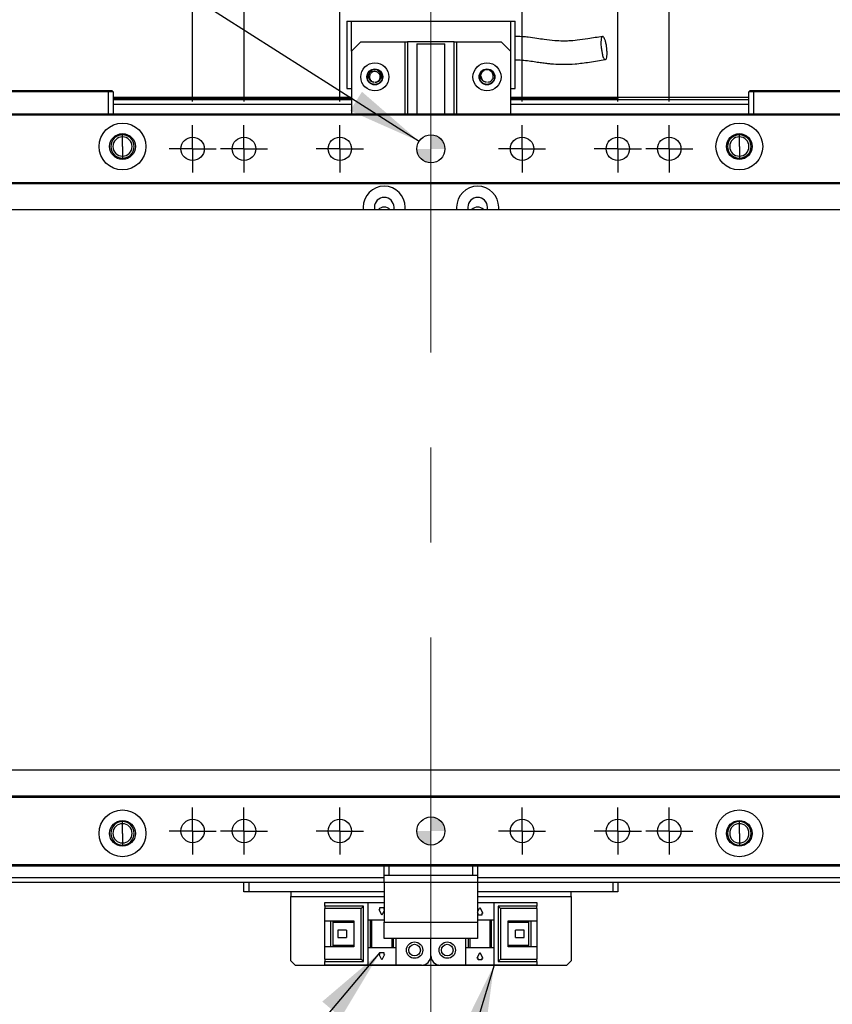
# Model space of a CAD drawing. Header units: millimetres. Extents: x 40 to 3320, y 40 to 2336.
# Tile 15 of 19: x 2267 to 2441, y 1762 to 1972. Entities that reach past the tile are written whole.
import ezdxf

# ---------------------------------------------------------------- set-up
doc = ezdxf.new("R2010")
doc.units = ezdxf.units.MM
doc.header["$LTSCALE"] = 8
doc.linetypes.add('CENTERX2', pattern=[20.32, 12.7, -2.54, 2.54, -2.54])
doc.layers.add('DIMNS', color=7, linetype='Continuous')
doc.styles.add('SLDTEXTSTYLE7', font='txt')
doc.dimstyles.new('SLDDIMSTYLE0', dxfattribs={"dimtxt": 30.4, "dimasz": 16, "dimexe": 0, "dimexo": 0.0625, "dimgap": 7.6, "dimtad": 2, "dimdec": 1, "dimrnd": 1e-09, "dimzin": 4, "dimdsep": 46, "dimtxsty": 'SLDTEXTSTYLE7', "dimsah": 1, "dimcen": 0.09, "dimadec": 0, "dimazin": 1, "dimtfac": 1, "dimtdec": 1, "dimtmove": 0, "dimatfit": 0, "dimfxl": 0, "dimfrac": 2, "dimtolj": 1, "dimtzin": 12, "dimarcsym": 0})
doc.dimstyles.new('SLDDIMSTYLE1', dxfattribs={"dimtxt": 30.4, "dimasz": 16, "dimexe": 0, "dimexo": 0.0625, "dimgap": 7.6, "dimtad": 2, "dimdec": 1, "dimrnd": 1e-09, "dimzin": 4, "dimdsep": 46, "dimtxsty": 'SLDTEXTSTYLE7', "dimsah": 1, "dimcen": 0.09, "dimadec": 0, "dimazin": 1, "dimtfac": 1, "dimtdec": 1, "dimtofl": 0, "dimtmove": 0, "dimatfit": 3, "dimfxl": 0, "dimfrac": 2, "dimtolj": 1, "dimtzin": 12, "dimarcsym": 0})
doc.dimstyles.new('SLDDIMSTYLE2', dxfattribs={"dimtxt": 30.4, "dimasz": 16, "dimexe": 0, "dimexo": 0.0625, "dimgap": 7.6, "dimtad": 0, "dimtih": 1, "dimtoh": 1, "dimdec": 1, "dimrnd": 1e-09, "dimzin": 4, "dimdsep": 46, "dimtxsty": 'SLDTEXTSTYLE7', "dimsah": 1, "dimcen": 0, "dimadec": 0, "dimazin": 1, "dimtfac": 1, "dimtdec": 1, "dimtofl": 0, "dimtmove": 0, "dimatfit": 3, "dimfxl": 0, "dimfrac": 2, "dimtolj": 1, "dimtzin": 12, "dimarcsym": 0})
doc.dimstyles.new('SLDDIMSTYLE4', dxfattribs={"dimtxt": 0.18, "dimasz": 16, "dimexe": 0, "dimexo": 0.0625, "dimgap": 0, "dimtad": 0, "dimtih": 1, "dimtoh": 1, "dimdec": 0, "dimrnd": 1e-09, "dimzin": 0, "dimdsep": 46, "dimtxsty": 'Standard', "dimsah": 1, "dimcen": 0.09, "dimadec": 0, "dimazin": 0, "dimtfac": 16, "dimtdec": 0, "dimtofl": 0, "dimtmove": 0, "dimatfit": 3, "dimfxl": 0, "dimfrac": 2, "dimtolj": 1, "dimtzin": 0, "dimarcsym": 0})

# ---------------------------------------------------------------- blocks, each defined once
blk = doc.blocks.new('_D')
at = {"layer": 'DIMNS'}
for p, q in [((2335.37, 1954.88), (2335.37, 2001.27)), ((2374.37, 1954.88), (2374.37, 2001.27)), ((2335.37, 1993.27), (2303.37, 1993.27)), ((2335.37, 1993.27), (2374.37, 1993.27)), ((2374.37, 1993.27), (2406.37, 1993.27))]:
    blk.add_line(p, q, dxfattribs=at)
for points in [[(2335.37, 1993.27), (2319.37, 1995.67), (2319.37, 1990.87)], [(2374.37, 1993.27), (2390.37, 1990.87), (2390.37, 1995.67)]]:
    blk.add_solid(points, dxfattribs=at)
at = {"layer": 'DIMNS', "insert": (2318.48, 2033.16), "char_height": 30.4, "attachment_point": 1, "style": 'SLDTEXTSTYLE7'}
blk.add_mtext('39.0', dxfattribs=at)
blk = doc.blocks.new('_D_1')
at = {"layer": 'DIMNS'}
for p, q in [((2314.87, 1954.88), (2314.87, 2044.04)), ((2394.87, 1954.88), (2394.87, 2044.04)), ((2314.87, 2036.04), (2282.87, 2036.04)), ((2314.87, 2036.04), (2394.87, 2036.04)), ((2394.87, 2036.04), (2426.87, 2036.04))]:
    blk.add_line(p, q, dxfattribs=at)
for points in [[(2314.87, 2036.04), (2298.87, 2038.44), (2298.87, 2033.64)], [(2394.87, 2036.04), (2410.87, 2033.64), (2410.87, 2038.44)]]:
    blk.add_solid(points, dxfattribs=at)
at = {"layer": 'DIMNS', "insert": (2318.48, 2075.92), "char_height": 30.4, "attachment_point": 1, "style": 'SLDTEXTSTYLE7'}
blk.add_mtext('80.0', dxfattribs=at)
blk = doc.blocks.new('_D_2')
at = {"layer": 'DIMNS'}
for p, q in [((2303.87, 1954.88), (2303.87, 2082.24)), ((2405.87, 1954.88), (2405.87, 2082.24)), ((2303.87, 2074.24), (2271.87, 2074.24)), ((2303.87, 2074.24), (2405.87, 2074.24)), ((2405.87, 2074.24), (2437.87, 2074.24))]:
    blk.add_line(p, q, dxfattribs=at)
for points in [[(2303.87, 2074.24), (2287.87, 2076.64), (2287.87, 2071.84)], [(2405.87, 2074.24), (2421.87, 2071.84), (2421.87, 2076.64)]]:
    blk.add_solid(points, dxfattribs=at)
at = {"layer": 'DIMNS', "insert": (2307.5, 2114.13), "char_height": 30.4, "attachment_point": 1, "style": 'SLDTEXTSTYLE7'}
blk.add_mtext('102.0', dxfattribs=at)
blk = doc.blocks.new('_D_3')
at = {"layer": 'DIMNS'}
for p, q in [((2244.87, 1954.88), (2244.87, 2128.69)), ((2464.87, 1954.88), (2464.87, 2128.69)), ((2244.87, 2120.69), (2464.87, 2120.69))]:
    blk.add_line(p, q, dxfattribs=at)
for points in [[(2244.87, 2120.69), (2260.87, 2118.29), (2260.87, 2123.09)], [(2464.87, 2120.69), (2448.87, 2123.09), (2448.87, 2118.29)]]:
    blk.add_solid(points, dxfattribs=at)
at = {"layer": 'DIMNS', "insert": (2307.5, 2160.58), "char_height": 30.4, "attachment_point": 1, "style": 'SLDTEXTSTYLE7'}
blk.add_mtext('220.0', dxfattribs=at)
blk = doc.blocks.new('SW_SYMBOL_HOLE_DEPTH')
at = {"layer": 'DIMNS', "color": 0}
for p, q in [((0, 7000), (6400, 7000)), ((3200, 7000), (3200, 600)), ((800, 4440), (3200, 600)), ((5600, 4440), (3200, 600))]:
    blk.add_line(p, q, dxfattribs=at)
blk = doc.blocks.new('_D_12')
at = {"layer": 'DIMNS'}
for p, q in [((2228.44, 2025.07), (2196.44, 2025.07)), ((2352.33, 1946.32), (2228.44, 2025.07))]:
    blk.add_line(p, q, dxfattribs=at)
blk.add_solid([(2352.33, 1946.32), (2340.12, 1956.93), (2337.54, 1952.88)], dxfattribs=at)
at = {"layer": 'DIMNS', "xscale": 0.004985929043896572, "yscale": 0.004985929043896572, "zscale": 0.004985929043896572}
blk.add_blockref('SW_SYMBOL_HOLE_DEPTH', (2087.93, 2004.95), dxfattribs=at)
at = {"layer": 'DIMNS', "char_height": 30.4, "attachment_point": 1, "style": 'SLDTEXTSTYLE7'}
for s, insert in [('2X ', (1857.8, 2040.38)), ('%%c', (1914.97, 2040.09)), (' 6.0H7 ', (1961.94, 2040.38)), (' 8.0', (2132.43, 2040.38))]:
    blk.add_mtext(s, dxfattribs=dict(at, insert=insert))
blk = doc.blocks.new('SW_CENTERMARKSYMBOL_17')
at = {"layer": 'DIMNS', "color": 0}
for p, q in [((0, 2.54), (0, 5.04)), ((0, 0), (0, 2.54)), ((-2.54, 0), (-5.04, 0)), ((0, 0), (-2.54, 0)), ((0, 0), (0, -2.54)), ((0, 0), (2.54, 0)), ((2.54, 0), (5.04, 0)), ((0, -2.54), (0, -5.04))]:
    blk.add_line(p, q, dxfattribs=at)
blk = doc.blocks.new('SW_CENTERMARKSYMBOL_18')
at = {"layer": 'DIMNS', "color": 0}
for p, q in [((0, 2.54), (0, 5.04)), ((0, 0), (0, 2.54)), ((-2.54, 0), (-5.04, 0)), ((0, 0), (-2.54, 0)), ((0, 0), (0, -2.54)), ((0, 0), (2.54, 0)), ((2.54, 0), (5.04, 0)), ((0, -2.54), (0, -5.04))]:
    blk.add_line(p, q, dxfattribs=at)
blk = doc.blocks.new('SW_CENTERMARKSYMBOL_19')
at = {"layer": 'DIMNS', "color": 0}
for p, q in [((0, 2.54), (0, 5.04)), ((0, 0), (0, 2.54)), ((-2.54, 0), (-5.04, 0)), ((0, 0), (-2.54, 0)), ((0, 0), (0, -2.54)), ((0, 0), (2.54, 0)), ((2.54, 0), (5.04, 0)), ((0, -2.54), (0, -5.04))]:
    blk.add_line(p, q, dxfattribs=at)
blk = doc.blocks.new('SW_CENTERMARKSYMBOL_20')
at = {"layer": 'DIMNS', "color": 0}
for p, q in [((0, 2.54), (0, 5.04)), ((0, 0), (0, 2.54)), ((-2.54, 0), (-5.04, 0)), ((0, 0), (-2.54, 0)), ((0, 0), (0, -2.54)), ((0, 0), (2.54, 0)), ((2.54, 0), (5.04, 0)), ((0, -2.54), (0, -5.04))]:
    blk.add_line(p, q, dxfattribs=at)
blk = doc.blocks.new('SW_CENTERMARKSYMBOL_21')
at = {"layer": 'DIMNS', "color": 0}
for p, q in [((0, 2.54), (0, 5.04)), ((0, 0), (0, 2.54)), ((-2.54, 0), (-5.04, 0)), ((0, 0), (-2.54, 0)), ((0, 0), (0, -2.54)), ((0, 0), (2.54, 0)), ((2.54, 0), (5.04, 0)), ((0, -2.54), (0, -5.04))]:
    blk.add_line(p, q, dxfattribs=at)
blk = doc.blocks.new('SW_CENTERMARKSYMBOL_22')
at = {"layer": 'DIMNS', "color": 0}
for p, q in [((0, 2.54), (0, 5.04)), ((0, 0), (0, 2.54)), ((-2.54, 0), (-5.04, 0)), ((0, 0), (-2.54, 0)), ((0, 0), (0, -2.54)), ((0, 0), (2.54, 0)), ((2.54, 0), (5.04, 0)), ((0, -2.54), (0, -5.04))]:
    blk.add_line(p, q, dxfattribs=at)
blk = doc.blocks.new('SW_CENTERMARKSYMBOL_25')
at = {"layer": 'DIMNS', "color": 0}
for p, q in [((0, 2.54), (0, 5.04)), ((0, 0), (0, 2.54)), ((-2.54, 0), (-5.04, 0)), ((0, 0), (-2.54, 0)), ((0, 0), (0, -2.54)), ((0, 0), (2.54, 0)), ((2.54, 0), (5.04, 0)), ((0, -2.54), (0, -5.04))]:
    blk.add_line(p, q, dxfattribs=at)
blk = doc.blocks.new('SW_CENTERMARKSYMBOL_26')
at = {"layer": 'DIMNS', "color": 0}
for p, q in [((0, 2.54), (0, 5.04)), ((0, 0), (0, 2.54)), ((-2.54, 0), (-5.04, 0)), ((0, 0), (-2.54, 0)), ((0, 0), (0, -2.54)), ((0, 0), (2.54, 0)), ((2.54, 0), (5.04, 0)), ((0, -2.54), (0, -5.04))]:
    blk.add_line(p, q, dxfattribs=at)
blk = doc.blocks.new('SW_CENTERMARKSYMBOL_27')
at = {"layer": 'DIMNS', "color": 0}
for p, q in [((0, 2.54), (0, 5.04)), ((0, 0), (0, 2.54)), ((-2.54, 0), (-5.04, 0)), ((0, 0), (-2.54, 0)), ((0, 0), (0, -2.54)), ((0, 0), (2.54, 0)), ((2.54, 0), (5.04, 0)), ((0, -2.54), (0, -5.04))]:
    blk.add_line(p, q, dxfattribs=at)
blk = doc.blocks.new('SW_CENTERMARKSYMBOL_28')
at = {"layer": 'DIMNS', "color": 0}
for p, q in [((0, 2.54), (0, 5.04)), ((0, 0), (0, 2.54)), ((-2.54, 0), (-5.04, 0)), ((0, 0), (-2.54, 0)), ((0, 0), (0, -2.54)), ((0, 0), (2.54, 0)), ((2.54, 0), (5.04, 0)), ((0, -2.54), (0, -5.04))]:
    blk.add_line(p, q, dxfattribs=at)
blk = doc.blocks.new('SW_CENTERMARKSYMBOL_29')
at = {"layer": 'DIMNS', "color": 0}
for p, q in [((0, 2.54), (0, 5.04)), ((0, 0), (0, 2.54)), ((-2.54, 0), (-5.04, 0)), ((0, 0), (-2.54, 0)), ((0, 0), (0, -2.54)), ((0, 0), (2.54, 0)), ((2.54, 0), (5.04, 0)), ((0, -2.54), (0, -5.04))]:
    blk.add_line(p, q, dxfattribs=at)
blk = doc.blocks.new('SW_CENTERMARKSYMBOL_30')
at = {"layer": 'DIMNS', "color": 0}
for p, q in [((0, 2.54), (0, 5.04)), ((0, 0), (0, 2.54)), ((-2.54, 0), (-5.04, 0)), ((0, 0), (-2.54, 0)), ((0, 0), (0, -2.54)), ((0, 0), (2.54, 0)), ((2.54, 0), (5.04, 0)), ((0, -2.54), (0, -5.04))]:
    blk.add_line(p, q, dxfattribs=at)
blk = doc.blocks.new('SW_DOWELSYMBOL_0')
at = {"linetype": 'Continuous', "lineweight": 18}
h = blk.add_hatch(color=0, dxfattribs=at)
edge = h.paths.add_edge_path(flags=0)
edge.add_arc((0, 0), 3, 0, 90)
edge.add_line((0, 3), (0, 0))
edge.add_line((0, 0), (3, 0))
h = blk.add_hatch(color=0, dxfattribs=at)
edge = h.paths.add_edge_path(flags=0)
edge.add_arc((0, 0), 3, 180, 270)
edge.add_line((0, -3), (0, 0))
edge.add_line((0, 0), (-3, 0))
at = {"layer": 'DIMNS', "color": 0}
blk.add_circle((0, 0), 3, dxfattribs=at)
blk = doc.blocks.new('SW_DOWELSYMBOL_1')
at = {"linetype": 'Continuous', "lineweight": 18}
h = blk.add_hatch(color=0, dxfattribs=at)
edge = h.paths.add_edge_path(flags=0)
edge.add_arc((0, 0), 3, 0, 90)
edge.add_line((0, 3), (0, 0))
edge.add_line((0, 0), (3, 0))
h = blk.add_hatch(color=0, dxfattribs=at)
edge = h.paths.add_edge_path(flags=0)
edge.add_arc((0, 0), 3, 180, 270)
edge.add_line((0, -3), (0, 0))
edge.add_line((0, 0), (-3, 0))
at = {"layer": 'DIMNS', "color": 0}
blk.add_circle((0, 0), 3, dxfattribs=at)

msp = doc.modelspace()

# ---------------------------------------------------------------- linework, layer by layer
at = {"color": 7, "linetype": 'Continuous', "lineweight": 25}
for p, q in [((2336.8651988, 1972.0151299), (2337.8652455, 1972.0151299)), ((2336.8651988, 1972.0151299), (2336.8651988, 1957.615132)), ((2337.8652455, 1965.6151334), (2337.8652455, 1972.0151299)), ((2337.8652455, 1972.0151299), (2371.865225, 1972.0151299)), ((2371.865225, 1972.0151299), (2372.8652121, 1972.0151299)), ((2371.865225, 1972.0151299), (2371.865225, 1965.6151334)), ((2372.8652121, 1957.615132), (2372.8652121, 1972.0151299)), ((2339.8652197, 1967.61513), (2337.8652455, 1965.6151334)), ((2339.8652197, 1967.61513), (2349.3652465, 1967.61513)), ((2349.3652465, 1952.21513), (2349.3652465, 1967.61513)), ((2349.3652465, 1967.61513), (2349.8652102, 1967.61513)), ((2349.8652102, 1967.61513), (2349.8652102, 1952.21513)), ((2359.8652007, 1967.61513), (2349.8652102, 1967.61513)), ((2351.8652441, 1967.2151306), (2351.8652441, 1952.21513)), ((2351.8652441, 1967.2151306), (2357.8652264, 1967.2151306)), ((2357.8652264, 1952.21513), (2357.8652264, 1967.2151306)), ((2359.8652007, 1952.21513), (2359.8652007, 1967.61513)), ((2359.8652007, 1967.61513), (2360.365224, 1967.61513)), ((2360.365224, 1967.61513), (2360.365224, 1952.21513)), ((2360.365224, 1967.61513), (2369.8652507, 1967.61513)), ((2371.865225, 1965.6151334), (2369.8652507, 1967.61513)), ((2337.8652455, 1965.6151334), (2337.8652455, 1952.21513)), ((2371.865225, 1965.6151334), (2371.865225, 1952.21513)), ((2285.8651997, 1956.9151276), (2259.8652364, 1956.9151276)), ((2259.9895121, 1957.2151327), (2285.7409836, 1957.2151327)), ((2285.7409836, 1957.2151327), (2286.5652563, 1957.2151327)), ((2285.8651997, 1956.9151276), (2285.7409836, 1957.2151327)), ((2286.8652465, 1956.9151276), (2285.8651997, 1956.9151276)), ((2285.8651997, 1952.21513), (2285.8651997, 1956.9151276)), ((2286.5652563, 1957.2151327), (2286.8652465, 1956.9151276)), ((2286.8652465, 1956.9151276), (2286.8652465, 1952.21513)), ((2337.8652455, 1955.7151297), (2286.8652465, 1955.7151297)), ((2336.8651988, 1957.615132), (2337.8652455, 1957.615132)), ((2371.865225, 1957.615132), (2372.8652121, 1957.615132)), ((2422.865224, 1955.7151297), (2371.865225, 1955.7151297)), ((2422.865224, 1956.9151276), (2423.1652738, 1957.2151327)), ((2423.8652708, 1956.9151276), (2422.865224, 1956.9151276)), ((2422.865224, 1952.21513), (2422.865224, 1956.9151276)), ((2423.1652738, 1957.2151327), (2423.9894869, 1957.2151327)), ((2423.8652708, 1956.9151276), (2423.9894869, 1957.2151327)), ((2449.8651744, 1956.9151276), (2423.8652708, 1956.9151276)), ((2423.8652708, 1956.9151276), (2423.8652708, 1952.21513)), ((2423.9894869, 1957.2151327), (2449.7409584, 1957.2151327)), ((2286.8652465, 1955.5151337), (2337.8652455, 1955.5151337)), ((2286.8652465, 1955.3151304), (2337.8652455, 1955.3151304)), ((2337.8652455, 1955.2151287), (2286.8652465, 1955.2151287)), ((2337.8652455, 1954.2151341), (2286.8652465, 1954.2151341)), ((2371.865225, 1955.5151337), (2394.8652269, 1955.5151337)), ((2371.865225, 1955.3151304), (2394.8652269, 1955.3151304)), ((2422.865224, 1955.2151287), (2371.865225, 1955.2151287)), ((2422.865224, 1954.2151341), (2371.865225, 1954.2151341)), ((2394.8652269, 1955.5151337), (2394.8652269, 1955.3151304)), ((2394.8652269, 1955.2151287), (2394.8652269, 1955.3151304)), ((2230.1652552, 1952.21513), (2479.5652153, 1952.21513)), ((2479.5652153, 1951.9151324), (2230.1652552, 1951.9151324)), ((2288.8652207, 1947.2821304), (2288.8652207, 1947.7151284)), ((2288.8652207, 1945.2151308), (2288.8652207, 1947.2821304)), ((2420.8652498, 1947.2821304), (2420.8652498, 1947.7151284)), ((2420.8652498, 1945.2151308), (2420.8652498, 1947.2821304)), ((2288.8652207, 1945.2151308), (2288.8652207, 1943.1481311)), ((2420.8652498, 1945.2151308), (2420.8652498, 1943.1481311)), ((2288.8652207, 1943.1481311), (2288.8652207, 1942.7151331)), ((2420.8652498, 1943.1481311), (2420.8652498, 1942.7151331)), ((2230.1652552, 1937.5151345), (2479.5652153, 1937.5151345)), ((2479.5652153, 1937.2151294), (2230.1652552, 1937.2151294)), ((287.8652336, 1931.7151295), (2501.8652202, 1931.7151295)), ((2340.3652431, 1932.2151305), (2340.3652431, 1931.7151295)), ((2342.7652241, 1932.2151305), (2342.7652241, 1931.7151295)), ((2346.9652058, 1931.7151295), (2346.9652058, 1932.2151305)), ((2349.3652465, 1931.7151295), (2349.3652465, 1932.2151305)), ((2360.365224, 1932.2151305), (2360.365224, 1931.7151295)), ((2362.7652051, 1932.2151305), (2362.7652051, 1931.7151295)), ((2366.9652464, 1931.7151295), (2366.9652464, 1932.2151305)), ((2369.3652274, 1931.7151295), (2369.3652274, 1932.2151305)), ((2501.8652202, 1811.7151322), (287.8652336, 1811.7151322)), ((2230.1652552, 1806.2151322), (2479.5652153, 1806.2151322)), ((2479.5652153, 1805.9151271), (2230.1652552, 1805.9151271)), ((2288.8652207, 1800.2821306), (2288.8652207, 1800.7151285)), ((2288.8652207, 1798.2151309), (2288.8652207, 1800.2821306)), ((2420.8652498, 1800.2821306), (2420.8652498, 1800.7151285)), ((2420.8652498, 1798.2151309), (2420.8652498, 1800.2821306)), ((2288.8652207, 1798.2151309), (2288.8652207, 1796.1481312)), ((2420.8652498, 1798.2151309), (2420.8652498, 1796.1481312)), ((2288.8652207, 1796.1481312), (2288.8652207, 1795.7151333)), ((2420.8652498, 1796.1481312), (2420.8652498, 1795.7151333)), ((2230.1652552, 1791.5151292), (2479.5652153, 1791.5151292)), ((2479.5652153, 1791.2151316), (2230.1652552, 1791.2151316)), ((2344.865215, 1789.2151275), (2344.865215, 1791.2151316)), ((2345.8652021, 1789.2151275), (2344.865215, 1789.2151275)), ((2344.865215, 1787.7151319), (2344.865215, 1789.2151275)), ((2345.8652021, 1791.2151316), (2345.8652021, 1789.2151275)), ((2363.8652088, 1789.2151275), (2345.8652021, 1789.2151275)), ((2363.8652088, 1789.2151275), (2363.8652088, 1791.2151316)), ((2364.8652555, 1789.2151275), (2363.8652088, 1789.2151275)), ((2364.8652555, 1791.2151316), (2364.8652555, 1789.2151275)), ((2364.8652555, 1789.2151275), (2364.8652555, 1787.7151319)), ((2344.865215, 1787.7151319), (2259.3652131, 1787.7151319)), ((2314.8652436, 1785.7151279), (2314.8652436, 1787.7151319)), ((2315.8652307, 1787.7151319), (2315.8652307, 1785.7151279)), ((2364.8652555, 1787.7151319), (2344.865215, 1787.7151319)), ((2344.865215, 1787.7151319), (2344.865215, 1779.2151296)), ((2364.8652555, 1787.7151319), (2364.8652555, 1779.2151296)), ((2522.8652479, 1787.7151319), (2364.8652555, 1787.7151319)), ((2393.8652398, 1785.7151279), (2393.8652398, 1787.7151319)), ((2394.8652269, 1787.7151319), (2394.8652269, 1785.7151279)), ((2315.8652307, 1785.7151279), (2314.8652436, 1785.7151279)), ((2344.865215, 1785.7151279), (2315.8652307, 1785.7151279)), ((2324.8652341, 1785.7151279), (2324.8652341, 1784.7151333)), ((2393.8652398, 1785.7151279), (2364.8652555, 1785.7151279)), ((2384.8652364, 1784.7151333), (2384.8652364, 1785.7151279)), ((2394.8652269, 1785.7151279), (2393.8652398, 1785.7151279)), ((2324.8652341, 1770.9151307), (2324.8652341, 1784.7151333)), ((2332.1652533, 1782.6151276), (2332.1652533, 1783.4151337)), ((2332.1652533, 1783.4151337), (2341.3652302, 1783.4151337)), ((2341.3652302, 1783.4151337), (2341.3652302, 1779.7151306)), ((2341.3652302, 1783.4151337), (2344.865215, 1783.4151337)), ((2364.8652555, 1783.4151337), (2368.3652403, 1783.4151337)), ((2368.3652403, 1779.7151306), (2368.3652403, 1783.4151337)), ((2368.3652403, 1783.4151337), (2377.5652172, 1783.4151337)), ((2377.5652172, 1783.4151337), (2377.5652172, 1782.6151276)), ((2384.8652364, 1784.7151333), (2384.8652364, 1770.9151307)), ((2332.1652533, 1782.6151276), (2332.1652533, 1782.115134)), ((2340.4652001, 1782.6151276), (2332.1652533, 1782.6151276)), ((2339.9652363, 1782.115134), (2332.1652533, 1782.115134)), ((2332.1652533, 1779.5151273), (2332.1652533, 1782.115134)), ((2339.9652363, 1782.115134), (2340.4652001, 1782.6151276)), ((2339.9652363, 1771.31513), (2339.9652363, 1782.115134)), ((2340.4652001, 1770.815129), (2340.4652001, 1782.6151276)), ((2343.7652113, 1781.9151306), (2343.9652444, 1781.9151306)), ((2344.3652512, 1780.7151327), (2343.7652113, 1781.9151306)), ((2343.9652444, 1782.3151299), (2344.7651984, 1782.3151299)), ((2343.9652444, 1781.9151306), (2343.9652444, 1782.3151299)), ((2344.865215, 1781.7151272), (2344.3652512, 1780.7151327)), ((2344.7651984, 1782.3151299), (2344.7651984, 1781.9151306)), ((2344.7651984, 1781.9151306), (2344.865215, 1781.9151306)), ((2364.8652555, 1781.3151279), (2365.3652193, 1782.3151299)), ((2364.9652125, 1781.115132), (2364.8652555, 1781.115132)), ((2364.9652125, 1780.7151327), (2364.9652125, 1781.115132)), ((2365.3652193, 1782.3151299), (2365.9651996, 1781.115132)), ((2365.765226, 1781.115132), (2365.765226, 1780.7151327)), ((2365.9651996, 1781.115132), (2365.765226, 1781.115132)), ((2377.5652172, 1782.6151276), (2369.2652108, 1782.6151276)), ((2369.2652108, 1782.6151276), (2369.7652341, 1782.115134)), ((2369.2652108, 1782.6151276), (2369.2652108, 1770.815129)), ((2377.5652172, 1782.115134), (2369.7652341, 1782.115134)), ((2369.7652341, 1782.115134), (2369.7652341, 1771.31513)), ((2377.5652172, 1782.115134), (2377.5652172, 1782.6151276)), ((2377.5652172, 1782.115134), (2377.5652172, 1779.5151273)), ((2332.1652533, 1779.5151273), (2338.3652093, 1779.5151273)), ((2332.1652533, 1773.9151293), (2332.1652533, 1779.5151273)), ((2333.4652306, 1773.9151293), (2333.4652306, 1779.5151273)), ((2333.965254, 1779.1651288), (2333.965254, 1779.5151273)), ((2338.3652093, 1779.1651288), (2333.965254, 1779.1651288)), ((2333.965254, 1774.2651278), (2333.965254, 1779.1651288)), ((2338.3652093, 1779.5151273), (2338.3652093, 1773.9151293)), ((2341.3652302, 1779.7151306), (2344.865215, 1779.7151306)), ((2341.3652302, 1779.7151306), (2341.3652302, 1773.7151334)), ((2341.8652536, 1779.7151306), (2341.8652536, 1773.7151334)), ((2342.1652438, 1779.7151306), (2342.1652438, 1773.7151334)), ((2344.865215, 1779.2151296), (2364.8652555, 1779.2151296)), ((2344.865215, 1775.71513), (2344.865215, 1779.2151296)), ((2364.8652555, 1779.7151306), (2368.3652403, 1779.7151306)), ((2364.8652555, 1779.2151296), (2364.8652555, 1775.71513)), ((2365.765226, 1780.7151327), (2364.9652125, 1780.7151327)), ((2367.5652267, 1773.7151334), (2367.5652267, 1779.7151306)), ((2367.8652169, 1773.7151334), (2367.8652169, 1779.7151306)), ((2368.3652403, 1773.7151334), (2368.3652403, 1779.7151306)), ((2371.3652016, 1779.5151273), (2377.5652172, 1779.5151273)), ((2371.3652016, 1773.9151293), (2371.3652016, 1779.5151273)), ((2375.7652165, 1779.1651288), (2371.3652016, 1779.1651288)), ((2375.7652165, 1779.5151273), (2375.7652165, 1779.1651288)), ((2375.7652165, 1779.1651288), (2375.7652165, 1774.2651278)), ((2376.2652399, 1779.5151273), (2376.2652399, 1773.9151293)), ((2377.5652172, 1779.5151273), (2377.5652172, 1773.9151293)), ((2334.9252464, 1777.5151306), (2334.9252464, 1775.9151334)), ((2336.7652418, 1777.5151306), (2334.9252464, 1777.5151306)), ((2336.7652418, 1777.5151306), (2336.7652418, 1775.9151334)), ((2372.9652287, 1775.9151334), (2372.9652287, 1777.5151306)), ((2374.8052241, 1777.5151306), (2372.9652287, 1777.5151306)), ((2374.8052241, 1775.9151334), (2374.8052241, 1777.5151306)), ((2334.9252464, 1775.9151334), (2336.7652418, 1775.9151334)), ((2364.8652555, 1775.71513), (2344.865215, 1775.71513)), ((2346.5651991, 1773.7151334), (2346.5651991, 1775.71513)), ((2346.8652488, 1773.7151334), (2346.8652488, 1775.71513)), ((2347.3652126, 1775.71513), (2347.3652126, 1773.7151334)), ((2354.8652054, 1772.0151344), (2354.8652054, 1775.71513)), ((2362.3651983, 1773.7151334), (2362.3651983, 1775.71513)), ((2362.8652217, 1775.71513), (2362.8652217, 1773.7151334)), ((2363.1652118, 1775.71513), (2363.1652118, 1773.7151334)), ((2372.9652287, 1775.9151334), (2374.8052241, 1775.9151334)), ((2332.1652533, 1771.31513), (2332.1652533, 1773.9151293)), ((2338.3652093, 1773.9151293), (2332.1652533, 1773.9151293)), ((2333.965254, 1773.9151293), (2333.965254, 1774.2651278)), ((2333.965254, 1774.2651278), (2338.3652093, 1774.2651278)), ((2341.3652302, 1773.7151334), (2341.3652302, 1770.0151304)), ((2347.3652126, 1773.7151334), (2341.3652302, 1773.7151334)), ((2343.7652113, 1772.315132), (2343.9652444, 1772.315132)), ((2344.3652512, 1771.1151341), (2343.7652113, 1772.315132)), ((2343.9652444, 1772.7151314), (2344.7651984, 1772.7151314)), ((2343.9652444, 1772.315132), (2343.9652444, 1772.7151314)), ((2344.9652316, 1772.315132), (2344.3652512, 1771.1151341)), ((2344.7651984, 1772.7151314), (2344.7651984, 1772.315132)), ((2344.7651984, 1772.315132), (2344.9652316, 1772.315132)), ((2347.3652126, 1773.7151334), (2347.3652126, 1770.0151304)), ((2362.3651983, 1770.0151304), (2362.3651983, 1773.7151334)), ((2368.3652403, 1773.7151334), (2362.3651983, 1773.7151334)), ((2364.7652389, 1771.5151334), (2365.3652193, 1772.7151314)), ((2365.3652193, 1772.7151314), (2365.9651996, 1771.5151334)), ((2368.3652403, 1770.0151304), (2368.3652403, 1773.7151334)), ((2371.3652016, 1774.2651278), (2375.7652165, 1774.2651278)), ((2377.5652172, 1773.9151293), (2371.3652016, 1773.9151293)), ((2375.7652165, 1774.2651278), (2375.7652165, 1773.9151293)), ((2377.5652172, 1773.9151293), (2377.5652172, 1771.31513)), ((2324.8652341, 1770.9151307), (2325.8652212, 1769.9151287)), ((2332.1652533, 1771.31513), (2339.9652363, 1771.31513)), ((2332.1652533, 1771.31513), (2332.1652533, 1770.815129)), ((2332.1652533, 1770.815129), (2340.4652001, 1770.815129)), ((2332.1652533, 1770.0151304), (2332.1652533, 1770.815129)), ((2340.4652001, 1770.815129), (2339.9652363, 1771.31513)), ((2364.9652125, 1771.5151334), (2364.7652389, 1771.5151334)), ((2364.9652125, 1771.1151341), (2364.9652125, 1771.5151334)), ((2365.765226, 1771.1151341), (2364.9652125, 1771.1151341)), ((2365.765226, 1771.5151334), (2365.765226, 1771.1151341)), ((2365.9651996, 1771.5151334), (2365.765226, 1771.5151334)), ((2369.7652341, 1771.31513), (2369.2652108, 1770.815129)), ((2369.2652108, 1770.815129), (2377.5652172, 1770.815129)), ((2369.7652341, 1771.31513), (2377.5652172, 1771.31513)), ((2377.5652172, 1770.815129), (2377.5652172, 1771.31513)), ((2377.5652172, 1770.815129), (2377.5652172, 1770.0151304)), ((2383.8652493, 1769.9151287), (2384.8652364, 1770.9151307)), ((2383.8652493, 1769.9151287), (2325.8652212, 1769.9151287)), ((2341.3652302, 1770.0151304), (2332.1652533, 1770.0151304)), ((2347.3652126, 1770.0151304), (2341.3652302, 1770.0151304)), ((2352.8652312, 1770.0151304), (2347.3652126, 1770.0151304)), ((2362.3651983, 1770.0151304), (2356.8652393, 1770.0151304)), ((2368.3652403, 1770.0151304), (2362.3651983, 1770.0151304)), ((2377.5652172, 1770.0151304), (2368.3652403, 1770.0151304))]:
    msp.add_line(p, q, dxfattribs=at)
at = {"color": 8, "linetype": 'Continuous', "lineweight": 25}
for p, q in [((2344.865215, 1788.715134), (2259.3652131, 1788.715134)), ((2522.8652479, 1788.715134), (2364.8652555, 1788.715134)), ((2324.8652341, 1784.7151333), (2344.865215, 1784.7151333)), ((2364.8652555, 1784.7151333), (2384.8652364, 1784.7151333))]:
    msp.add_line(p, q, dxfattribs=at)
at = {"color": 7, "linetype": 'Continuous', "lineweight": 25}
for centre, radius in [((2342.8652269, 1960.1151308), 3), ((2366.8652269, 1960.1151308), 3), ((2342.8652269, 1960.1151308), 1.7), ((2342.8652269, 1960.1151308), 1.6), ((2366.8652269, 1960.1151308), 1.7), ((2366.8652269, 1960.1151308), 1.6), ((2288.8652269, 1945.2151301), 5), ((2420.8652269, 1945.2151301), 5), ((2288.8652269, 1945.2151301), 2.75), ((2303.8652269, 1944.7151308), 2.5), ((2314.8652269, 1944.7151308), 2.5), ((2335.3652269, 1944.7151308), 2.5), ((2354.8652269, 1944.7151308), 3), ((2374.3652269, 1944.7151308), 2.5), ((2394.8652269, 1944.7151308), 2.5), ((2405.8652269, 1944.7151308), 2.5), ((2420.8652269, 1945.2151301), 2.75), ((2288.8652269, 1798.2151315), 5), ((2420.8652269, 1798.2151315), 5), ((2288.8652269, 1798.2151315), 2.75), ((2303.8652269, 1798.7151308), 2.5), ((2314.8652269, 1798.7151308), 2.5), ((2335.3652269, 1798.7151308), 2.5), ((2354.8652269, 1798.7151308), 3), ((2374.3652269, 1798.7151308), 2.5), ((2394.8652269, 1798.7151308), 2.5), ((2405.8652269, 1798.7151308), 2.5), ((2420.8652269, 1798.2151315), 2.75), ((2351.3652269, 1773.2151308), 1.75), ((2351.3652269, 1773.2151308), 1.25), ((2358.3652269, 1773.2151308), 1.75), ((2358.3652269, 1773.2151308), 1.25)]:
    msp.add_circle(centre, radius, dxfattribs=at)
for centre, radius, start, end in [((2288.8652269, 1945.2151301), 2.5, 90, 270), ((2288.8652269, 1945.2151301), 2.067, 90, 270), ((2288.8652269, 1945.2151301), 2.5, 270, 90), ((2288.8652269, 1945.2151301), 2.067, 270, 90), ((2420.8652269, 1945.2151301), 2.5, 90, 270), ((2420.8652269, 1945.2151301), 2.067, 90, 270), ((2420.8652269, 1945.2151301), 2.5, 270, 90), ((2420.8652269, 1945.2151301), 2.067, 270, 90), ((2344.8652269, 1932.2151308), 4.5, 0, 180), ((2364.8652269, 1932.2151308), 4.5, 0, 180), ((2344.8652269, 1932.2151308), 2.1, 0, 180), ((2364.8652269, 1932.2151308), 2.1, 0, 180), ((2344.8652269, 1930.6151308), 1.65, 90, 138.189685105), ((2344.8652269, 1930.6151308), 1.65, 41.810314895, 90), ((2364.8652269, 1930.6151308), 1.65, 90, 138.189685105), ((2364.8652269, 1930.6151308), 1.65, 41.810314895, 90), ((2288.8652269, 1798.2151315), 2.5, 90, 270), ((2288.8652269, 1798.2151315), 2.067, 90, 270), ((2288.8652269, 1798.2151315), 2.5, 270, 90), ((2288.8652269, 1798.2151315), 2.067, 270, 90), ((2420.8652269, 1798.2151315), 2.5, 90, 270), ((2420.8652269, 1798.2151315), 2.067, 90, 270), ((2420.8652269, 1798.2151315), 2.5, 270, 90), ((2420.8652269, 1798.2151315), 2.067, 270, 90), ((2352.8652269, 1772.0151308), 2, 270, 0), ((2356.8652269, 1772.0151308), 2, 180, 270)]:
    msp.add_arc(centre, radius, start, end, dxfattribs=at)
for points, knots in [([(2391.6069986, 1968.7665874), (2390.5627123, 1968.6007079), (2388.742621, 1968.3115957), (2386.3641144, 1967.9407818), (2384.553572, 1967.7965203), (2382.9693536, 1967.7684416), (2381.199477, 1967.8484849), (2379.3448397, 1968.0703851), (2377.4473553, 1968.3564312), (2375.9276052, 1968.5781512), (2374.5071351, 1968.7132351), (2373.56331, 1968.7657525), (2373.0060492, 1968.7433011), (2372.8652121, 1968.737627)], [0, 0, 0, 0, 0.1728186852, 0.3012064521, 0.3945074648, 0.4621963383, 0.5503013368, 0.6704384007, 0.7542679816, 0.8531329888, 0.9124958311, 0.9778849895, 1, 1, 1, 1]), ([(2391.2252308, 1967.6045352), (2391.2515963, 1967.8536355), (2391.3043861, 1968.3523915), (2391.4821653, 1968.757282), (2391.7047972, 1968.7985963), (2391.9367501, 1968.5184455), (2392.1526705, 1968.0075729), (2392.3399872, 1967.314207), (2392.4802381, 1966.5069299), (2392.557803, 1965.6676608), (2392.5617485, 1964.8888562), (2392.4889785, 1964.268029), (2392.3477662, 1963.8771972), (2392.1487492, 1963.7902069), (2391.9476862, 1963.8943708), (2391.7580987, 1964.2388534), (2391.5882147, 1964.7698347), (2391.4369415, 1965.5034336), (2391.325379, 1966.2496175), (2391.2523023, 1966.793697), (2391.2232864, 1967.0525566), (2391.2119724, 1967.1376402), (2391.2119345, 1967.1599594), (2391.2109345, 1967.234146), (2391.2134721, 1967.3902495), (2391.2207202, 1967.5223356), (2391.2252308, 1967.6045352)], [0, 0, 0, 0, 0.0648171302, 0.1297788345, 0.1897317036, 0.2426187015, 0.2944129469, 0.346243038, 0.3987240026, 0.4521994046, 0.5066011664, 0.5614519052, 0.6160514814, 0.669772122, 0.727068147, 0.7653773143, 0.80369095, 0.8589090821, 0.914228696, 0.9495541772, 0.9640011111, 0.9648506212, 0.9657586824, 0.9687099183, 0.9805276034, 1, 1, 1, 1]), ([(2372.8652121, 1963.7293691), (2373.2343587, 1963.7453888), (2374.1218869, 1963.7839045), (2375.4931517, 1963.6044235), (2376.9096824, 1963.4036556), (2378.1855599, 1963.2113471), (2379.2857444, 1963.0642169), (2380.2386927, 1962.9587606), (2381.4843696, 1962.8499587), (2383.3130512, 1962.7726784), (2385.9127954, 1962.8708884), (2388.9119661, 1963.2893796), (2391.0500865, 1963.6386675), (2392.1777727, 1963.8228887)], [0, 0, 0, 0, 0.0561717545, 0.1350521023, 0.2093721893, 0.2758317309, 0.33264044, 0.3788413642, 0.421681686, 0.5224880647, 0.6560423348, 0.8185900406, 1, 1, 1, 1]), ([(2342.6526906, 1958.9849436), (2342.5237897, 1959.0065318), (2342.2653635, 1959.0498127), (2341.9268466, 1959.2731499), (2341.6669052, 1959.592361), (2341.5182749, 1959.9950227), (2341.5054137, 1960.438981), (2341.6407083, 1960.875698), (2341.8996103, 1961.2474036), (2342.1436465, 1961.4103732), (2342.257929, 1961.4866921)], [0, 0, 0, 0, 0.1153507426, 0.2312604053, 0.3517818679, 0.4770100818, 0.6065205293, 0.740238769, 0.8783533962, 1, 1, 1, 1]), ([(2342.8652407, 1958.965058), (2342.8692539, 1958.9650732), (2342.9894749, 1958.9655263), (2343.2270633, 1959.0046727), (2343.5429559, 1959.1640149), (2343.7968906, 1959.4108432), (2343.9651844, 1959.7223588), (2344.0322895, 1960.0700313), (2343.9921681, 1960.4218231), (2343.8484486, 1960.745424), (2343.6143831, 1961.0110895), (2343.3114944, 1961.1944938), (2342.9675383, 1961.2785663), (2342.6142161, 1961.2557133), (2342.2839554, 1961.1280936), (2342.0070717, 1960.9073922), (2341.8090639, 1960.613834), (2341.7082481, 1960.2743761), (2341.7137003, 1959.9204671), (2341.8248899, 1959.5839194), (2342.0319925, 1959.2981013), (2342.3144375, 1959.080054), (2342.5399378, 1959.0166476), (2342.6526906, 1958.9849436)], [0, 0, 0, 0, 0.0017236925, 0.0516360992, 0.1015506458, 0.1514627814, 0.2013757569, 0.251291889, 0.3012056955, 0.3511163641, 0.4010333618, 0.450947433, 0.5008606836, 0.5507722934, 0.6006841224, 0.6505977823, 0.7005158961, 0.7504303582, 0.8003409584, 0.850254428, 0.9001672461, 0.9500824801, 1, 1, 1, 1]), ([(2343.4725525, 1961.4866921), (2343.603962, 1961.396568), (2343.8728243, 1961.2121751), (2344.1332476, 1960.7884369), (2344.2399279, 1960.3128949), (2344.1773408, 1959.8442177), (2343.9660999, 1959.4400515), (2343.641305, 1959.1457137), (2343.3233575, 1959.0120495), (2343.1318429, 1958.99091), (2343.0777909, 1958.9849436)], [0, 0, 0, 0, 0.1407932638, 0.2880614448, 0.4304342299, 0.5679425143, 0.7005921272, 0.8284783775, 0.9515907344, 1, 1, 1, 1]), ([(2366.736901, 1958.9824253), (2366.6806936, 1958.984561), (2366.4873531, 1958.9919072), (2366.1612593, 1959.1036218), (2365.8196832, 1959.3733003), (2365.5828835, 1959.7599352), (2365.4899318, 1960.2202589), (2365.5629322, 1960.7013155), (2365.803953, 1961.1412483), (2366.075419, 1961.3816401), (2366.2399014, 1961.4763212), (2366.257918, 1961.4866921)], [0, 0, 0, 0, 0.0488477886, 0.1680253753, 0.2919230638, 0.4205502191, 0.5539618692, 0.6921678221, 0.8349359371, 0.9819196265, 1, 1, 1, 1]), ([(2366.6526796, 1958.9849436), (2366.5209204, 1959.0240648), (2366.2752774, 1959.0969996), (2366.0021564, 1959.3332733), (2365.8349175, 1959.5806778), (2365.7350453, 1959.8485881), (2365.7104714, 1960.0582722), (2365.7173899, 1960.1900106), (2365.7196622, 1960.21575), (2365.720127, 1960.2210025), (2365.7202868, 1960.2229756), (2365.7203448, 1960.2235615), (2365.7203438, 1960.2234152), (2365.7203437, 1960.2234015)], [0, 0, 0, 0, 0.2369277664, 0.4417123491, 0.6142371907, 0.7545060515, 0.9380819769, 0.9829669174, 0.9897902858, 0.9952057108, 0.997551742, 0.9997702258, 1, 1, 1, 1]), ([(2367.0777799, 1958.9849436), (2367.2172609, 1959.0095103), (2367.4964671, 1959.0586867), (2367.8486233, 1959.3123234), (2368.0991235, 1959.6582833), (2368.2231639, 1960.0687488), (2368.2133072, 1960.4966989), (2368.0732708, 1960.8992648), (2367.8248691, 1961.2504158), (2367.5900338, 1961.4079), (2367.4725415, 1961.4866921)], [0, 0, 0, 0, 0.1248140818, 0.2498466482, 0.3748686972, 0.4998621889, 0.6248478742, 0.7498356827, 0.874838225, 1, 1, 1, 1])]:
    msp.add_open_spline(points, degree=3, knots=knots, dxfattribs=at)
at = {"layer": 'DIMNS', "linetype": 'CENTERX2', "lineweight": 18}
msp.add_line((2354.8652269, 2002.7151308), (2354.8652269, 1740.7151308), dxfattribs=at)

# ---------------------------------------------------------------- block references
at = {"layer": 'DIMNS'}
for name, p in [('SW_CENTERMARKSYMBOL_17', (2303.8652269, 1944.7151308)), ('SW_CENTERMARKSYMBOL_18', (2314.8652269, 1944.7151308)), ('SW_CENTERMARKSYMBOL_19', (2335.3652269, 1944.7151308)), ('SW_CENTERMARKSYMBOL_20', (2374.3652269, 1944.7151308)), ('SW_CENTERMARKSYMBOL_21', (2394.8652269, 1944.7151308)), ('SW_CENTERMARKSYMBOL_22', (2405.8652269, 1944.7151308)), ('SW_DOWELSYMBOL_0', (2354.8652269, 1944.7151308)), ('SW_CENTERMARKSYMBOL_25', (2303.8652269, 1798.7151308)), ('SW_CENTERMARKSYMBOL_26', (2314.8652269, 1798.7151308)), ('SW_CENTERMARKSYMBOL_27', (2335.3652269, 1798.7151308)), ('SW_CENTERMARKSYMBOL_28', (2374.3652269, 1798.7151308)), ('SW_CENTERMARKSYMBOL_29', (2394.8652269, 1798.7151308)), ('SW_CENTERMARKSYMBOL_30', (2405.8652269, 1798.7151308)), ('SW_DOWELSYMBOL_1', (2354.8652269, 1798.7151308))]:
    msp.add_blockref(name, p, dxfattribs=at)

# ---------------------------------------------------------------- dimensions: what is measured, and where the dimension line sits
for base, p1, p2, dimstyle, picture, middle in [((2464.8652269, 2120.6923393), (2244.8652269, 1944.7151308), (2464.8652269, 1944.7151308), 'SLDDIMSTYLE1', '_D_3', (2355.931221, 2120.6923393)), ((2405.8652269, 2074.2405776), (2303.8652269, 1944.7151308), (2405.8652269, 1944.7151308), 'SLDDIMSTYLE0', '_D_2', (2355.931221, 2074.2405776)), ((2394.8652269, 2036.0369997), (2314.8652269, 1944.7151308), (2394.8652269, 1944.7151308), 'SLDDIMSTYLE0', '_D_1', (2355.931221, 2036.0369997)), ((2374.3652269, 1993.2728157), (2335.3652269, 1944.7151308), (2374.3652269, 1944.7151308), 'SLDDIMSTYLE0', '_D', (2355.931221, 1993.2728157))]:
    dim = msp.add_linear_dim(base=base, p1=p1, p2=p2, dimstyle=dimstyle, dxfattribs=at)
    dim.commit()
    dim.dimension.update_dxf_attribs({"geometry": picture, "text_midpoint": middle, "dimtype": 160})
dim = msp.add_diameter_dim_2p(p1=(2357.3971041, 1943.105908), p2=(2352.3333498, 1946.3243536), text='2X <>H7 {\\fGDT;x} 8.0\\P', dimstyle='SLDDIMSTYLE2', dxfattribs=at)
dim.commit()
dim.dimension.update_dxf_attribs({"geometry": '_D_12', "text_midpoint": (2027.1189553, 2025.0707122), "dimtype": 163})

# ---------------------------------------------------------------- leaders
for points in [[(2343.9652269, 1772.7151308), (2272.5961538, 1688.4615385)], [(2368.3652269, 1770.0151308), (2322.1527669, 1617.3076923), (2295.8269231, 1617.3076923)]]:
    msp.add_leader(points, dimstyle='SLDDIMSTYLE4', dxfattribs=at)

doc.saveas('drawing.dxf')
